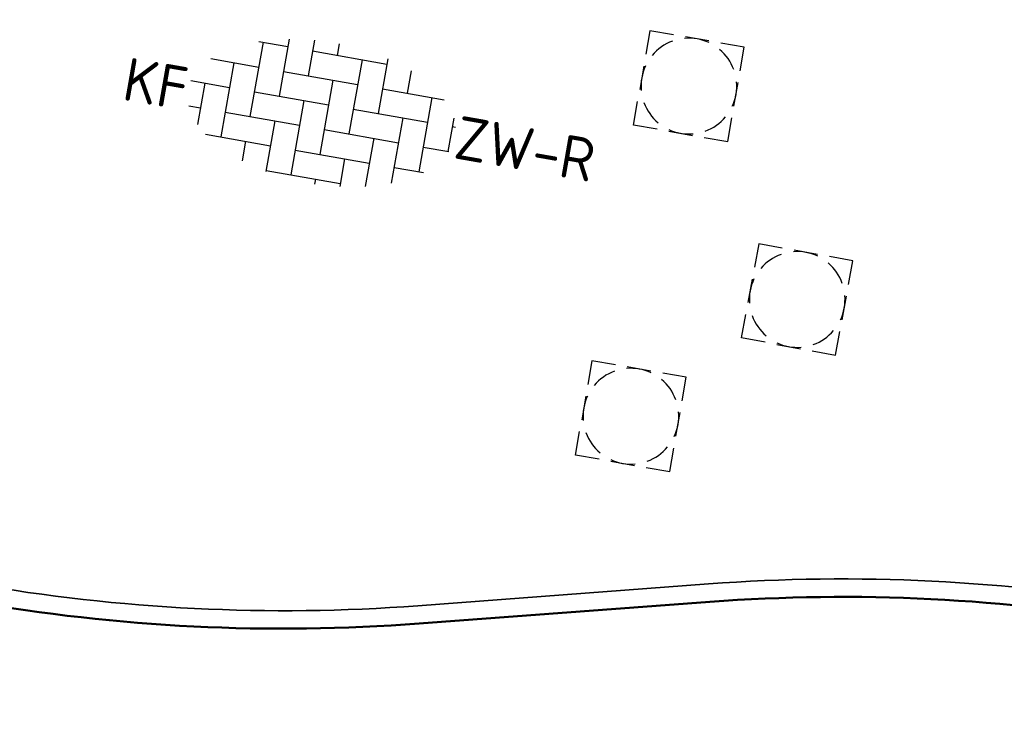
# Model space of a CAD drawing. Header units: metres. Extents: x 2514 to 227642, y 1683 to 852646.
# Tile 32 of 256: x 113570 to 113578, y 426408 to 426414. Entities that reach past the tile are written whole.
import ezdxf
from ezdxf.enums import TextEntityAlignment as Align

# ---------------------------------------------------------------- set-up
doc = ezdxf.new("R2010")
doc.units = ezdxf.units.M
for name, color, linetype, lineweight in [('N-WE-RI-PUT-OPHOOGTEBRENGEN-S', 7, 'Continuous', 25), ('N-WE-VH-KANTOPSLUITING_ACHTERKANTBAND-G', 1, 'Continuous', 50), ('N-WE-VH-KANTOPSLUITING_OPSLUITBAND_150X250-G', 1, 'Continuous', 35), ('N-WE-VH-VERHARDING_BETONSTRAATSTEEN-S', 1, 'Continuous', 25)]:
    doc.layers.add(name, color=color, linetype=linetype, lineweight=lineweight)
doc.styles.add('NLCS-ISO', font='NLCS-ISO.ttf', dxfattribs={"height": 1.8})

# ---------------------------------------------------------------- blocks, each defined once
blk = doc.blocks.new('SVH-BSS_KEIFORMAAT_ELLEBOOG-SO')
at = {"ltscale": 0.1}
for p, q in [((-0.8216095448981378, 2.941359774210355), (-0.8216095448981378, 1.435541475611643)), ((0.2283904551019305, 2.970445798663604), (0.2283904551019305, 2.485541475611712)), ((-3.104154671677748, 2.485541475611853), (-1.871609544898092, 2.485541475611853)), ((-2.92160954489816, 2.48554147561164), (-2.92160954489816, -0.6644585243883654)), ((-1.871609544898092, 2.805519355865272), (-1.871609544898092, 0.3855414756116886)), ((-0.8216095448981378, 2.485541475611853), (2.32839045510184, 2.485541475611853)), ((1.278390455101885, 2.485541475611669), (1.278390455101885, -0.664458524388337)), ((2.32839045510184, 2.709488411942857), (2.32839045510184, 0.3855414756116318)), ((3.378390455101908, 2.384775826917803), (3.378390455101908, 1.4355414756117)), ((-4.954776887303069, 1.435541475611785), (-2.92160954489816, 1.435541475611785)), ((-3.971609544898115, 1.435541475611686), (-3.971609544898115, -1.71445852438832)), ((-1.871609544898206, 1.435541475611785), (1.278390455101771, 1.435541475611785)), ((0.2283904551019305, 1.435541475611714), (0.2283904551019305, -1.714458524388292)), ((2.328390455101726, 1.435541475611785), (4.954776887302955, 1.435541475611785)), ((4.428390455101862, 1.435541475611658), (4.428390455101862, -1.714458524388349)), ((5.47839045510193, 0.7434310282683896), (5.47839045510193, -0.6644585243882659)), ((-5.610382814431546, 0.3855414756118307), (-3.971609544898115, 0.3855414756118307)), ((-5.02160954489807, 0.3855414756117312), (-5.02160954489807, -1.36993364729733)), ((-2.92160954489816, 0.3855414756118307), (0.2283904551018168, 0.3855414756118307)), ((-0.8216095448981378, 0.385541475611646), (-0.8216095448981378, -2.76445852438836)), ((1.278390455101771, 0.3855414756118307), (4.428390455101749, 0.3855414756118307)), ((3.378390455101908, 0.3855414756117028), (3.378390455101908, -2.384775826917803)), ((5.478390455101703, 0.3855414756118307), (5.610382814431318, 0.3855414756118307)), ((-5.515026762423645, -0.6644585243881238), (-5.02160954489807, -0.6644585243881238)), ((-3.971609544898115, -0.6644585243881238), (-0.8216095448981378, -0.6644585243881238)), ((-1.871609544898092, -0.6644585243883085), (-1.871609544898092, -2.805519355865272)), ((0.2283904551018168, -0.6644585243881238), (3.378390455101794, -0.6644585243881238)), ((2.32839045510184, -0.6644585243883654), (2.32839045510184, -2.709488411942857)), ((4.428390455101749, -0.6644585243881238), (5.515026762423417, -0.6644585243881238)), ((-4.622465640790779, -1.714458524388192), (-1.871609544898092, -1.714458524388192)), ((-2.92160954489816, -1.714458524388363), (-2.92160954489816, -2.545893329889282)), ((-0.8216095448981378, -1.714458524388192), (2.32839045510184, -1.714458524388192)), ((1.278390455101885, -1.714458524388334), (1.278390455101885, -2.895995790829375)), ((3.378390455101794, -1.714458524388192), (4.622465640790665, -1.714458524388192)), ((-1.871609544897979, -2.764458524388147), (1.278390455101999, -2.764458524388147)), ((0.2283904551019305, -2.764458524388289), (0.2283904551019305, -2.970445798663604))]:
    blk.add_line(p, q, dxfattribs=at)
at = {"style": 'NLCS-ISO'}
blk.add_attdef('FORMAAT', text='', height=1.8, dxfattribs=at).set_placement((-5.710382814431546, -4.440892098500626e-15), align=Align.MIDDLE_RIGHT)
blk.add_attdef('KLEUR', text='', height=1.8, dxfattribs=at).set_placement((5.710382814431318, 0), align=Align.MIDDLE_LEFT)
at = {"style": 'NLCS-ISO', "flags": 1}
blk.add_attdef('FUNCTIE', text='', height=1.8, dxfattribs=at).set_placement((0.1159930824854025, -3.584775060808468), align=Align.MIDDLE_CENTER)
blk = doc.blocks.new('SRI-PUT_OPHOOGTEBRENGEN-SO-flat-5')
at = {"layer": 'N-WE-RI-PUT-OPHOOGTEBRENGEN-S', "lineweight": -3}
for points in [[(-0.1267888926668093, 0.4279814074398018), (-0.3235143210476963, 0.4640245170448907), (-0.3595574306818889, 0.2672990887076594)], [(0.1682992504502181, 0.3739167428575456), (-0.02842617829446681, 0.4099598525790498)], [(0.4273382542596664, 0.1230937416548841), (0.4633873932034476, 0.3198520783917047), (0.2666619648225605, 0.3558951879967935)], [(-0.3775789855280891, 0.1689363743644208), (-0.4136220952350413, -0.02778905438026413)], [(0.373273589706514, -0.1719944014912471), (0.4093166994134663, 0.02473102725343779)], [(0.1224566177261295, -0.4310004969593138), (0.3192149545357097, -0.467049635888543), (0.3552520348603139, -0.2703571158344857)], [(-0.172631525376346, -0.3769358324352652), (0.02409390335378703, -0.4129789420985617)]]:
    blk.add_lwpolyline(points, dxfattribs=at)
at = {"layer": 'N-WE-RI-PUT-OPHOOGTEBRENGEN-S'}
blk.add_lwpolyline([(-0.2709897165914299, -0.3588895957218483), (-0.4677136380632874, -0.322838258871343), (-0.4316683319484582, -0.1261472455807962)], dxfattribs=at)
at = {"layer": 'N-WE-RI-PUT-OPHOOGTEBRENGEN-S', "lineweight": -3, "ltscale": 0.2}
for start, end in [(109.6176848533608, 139.6176848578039), (64.6128926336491, 94.61289263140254), (19.61289262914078, 49.61289263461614), (154.6176848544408, 184.6176848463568), (334.6128926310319, 4.61289262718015), (199.6176848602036, 229.6176848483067), (289.612892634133, 319.6128926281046), (244.6176848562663, 274.6176848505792)]:
    blk.add_arc((-0.002149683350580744, -0.001512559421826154), 0.3999999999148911, start, end, dxfattribs=at)
blk = doc.blocks.new('SRI-PUT_OPHOOGTEBRENGEN-SO-flat-29')
at = {"layer": 'N-WE-RI-PUT-OPHOOGTEBRENGEN-S', "lineweight": -3}
for points in [[(-0.1303665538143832, 0.4269052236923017), (-0.3273867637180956, 0.4613005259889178), (-0.3617820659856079, 0.2642803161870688)], [(0.1651637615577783, 0.3753122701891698), (-0.03185644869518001, 0.4097075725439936)], [(0.4262930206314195, 0.1266661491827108), (0.4606940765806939, 0.3237193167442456), (0.2636738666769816, 0.3581146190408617)], [(-0.3789797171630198, 0.1657702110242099), (-0.4133750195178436, -0.03124999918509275)], [(0.3747000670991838, -0.1688641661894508), (0.4090953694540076, 0.02815604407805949)], [(0.1260596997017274, -0.4299604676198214), (0.3231128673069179, -0.4643615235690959), (0.3575024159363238, -0.2673742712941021)], [(-0.1694706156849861, -0.3783675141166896), (0.02754959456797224, -0.4127628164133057)]]:
    blk.add_lwpolyline(points, dxfattribs=at)
at = {"layer": 'N-WE-RI-PUT-OPHOOGTEBRENGEN-S'}
blk.add_lwpolyline([(-0.2679764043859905, -0.3611451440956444), (-0.4649951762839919, -0.3267416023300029), (-0.4305973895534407, -0.129755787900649)], dxfattribs=at)
at = {"layer": 'N-WE-RI-PUT-OPHOOGTEBRENGEN-S', "lineweight": -3, "ltscale": 0.2}
for start, end in [(110.0972424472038, 140.0972424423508), (65.09245022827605, 95.0924502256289), (20.09245023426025, 50.09245022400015), (155.0972424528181, 185.0972424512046), (335.0924502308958, 5.092450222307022), (200.0972424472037, 230.0972424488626), (290.0924502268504, 320.0924502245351), (245.0972424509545, 275.0972424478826)]:
    blk.add_arc((-0.002136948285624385, -0.001530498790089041), 0.3999999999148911, start, end, dxfattribs=at)
blk = doc.blocks.new('SRI-PUT_OPHOOGTEBRENGEN-SO-flat-58')
at = {"layer": 'N-WE-RI-PUT-OPHOOGTEBRENGEN-S', "lineweight": -3}
for points in [[(-0.1303665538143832, 0.4269052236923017), (-0.3273867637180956, 0.4613005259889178), (-0.3617820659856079, 0.2642803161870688)], [(0.1651637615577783, 0.3753122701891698), (-0.03185644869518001, 0.4097075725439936)], [(0.4262930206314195, 0.1266661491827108), (0.4606940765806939, 0.3237193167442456), (0.2636738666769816, 0.3581146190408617)], [(-0.3789797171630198, 0.1657702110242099), (-0.4133750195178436, -0.03124999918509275)], [(0.3747000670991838, -0.1688641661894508), (0.4090953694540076, 0.02815604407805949)], [(0.1260596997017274, -0.4299604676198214), (0.3231128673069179, -0.4643615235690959), (0.3575024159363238, -0.2673742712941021)], [(-0.1694706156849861, -0.3783675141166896), (0.02754959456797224, -0.4127628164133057)]]:
    blk.add_lwpolyline(points, dxfattribs=at)
at = {"layer": 'N-WE-RI-PUT-OPHOOGTEBRENGEN-S'}
blk.add_lwpolyline([(-0.2679764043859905, -0.3611451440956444), (-0.4649951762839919, -0.3267416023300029), (-0.4305973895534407, -0.129755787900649)], dxfattribs=at)
at = {"layer": 'N-WE-RI-PUT-OPHOOGTEBRENGEN-S', "lineweight": -3, "ltscale": 0.2}
for start, end in [(110.0972424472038, 140.0972424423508), (65.09245022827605, 95.0924502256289), (20.09245023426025, 50.09245022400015), (155.0972424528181, 185.0972424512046), (335.0924502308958, 5.092450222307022), (200.0972424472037, 230.0972424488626), (290.0924502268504, 320.0924502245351), (245.0972424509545, 275.0972424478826)]:
    blk.add_arc((-0.002136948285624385, -0.001530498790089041), 0.3999999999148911, start, end, dxfattribs=at)

msp = doc.modelspace()

# ---------------------------------------------------------------- linework, layer by layer
at = {"layer": 'N-WE-VH-KANTOPSLUITING_ACHTERKANTBAND-G', "ltscale": 0.2, "flags": 128}
msp.add_lwpolyline([(113565.4756056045, 426409.6614265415), (113569.6343124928, 426408.9291492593, 0.06233400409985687), (113573.3924695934, 426408.7418784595), (113575.821997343, 426408.9237455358, -0.06233400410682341), (113579.5057354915, 426408.7401830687), (113584.4136693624, 426407.8759797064)], format="xyb", dxfattribs=at)
at = {"layer": 'N-WE-VH-KANTOPSLUITING_OPSLUITBAND_150X250-G', "ltscale": 0.2, "flags": 128}
msp.add_lwpolyline([(113565.5016178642, 426409.8091538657), (113569.6603247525, 426409.0768765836, 0.06233400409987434), (113573.3812723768, 426408.8914599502), (113575.8108001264, 426409.0733270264, -0.06233400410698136), (113579.5317477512, 426408.8879103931), (113584.4396816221, 426408.0237070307)], format="xyb", dxfattribs=at)

# ---------------------------------------------------------------- block references
at = {"layer": 'N-WE-RI-PUT-OPHOOGTEBRENGEN-S', "ltscale": 0.2}
for name, p in [('SRI-PUT_OPHOOGTEBRENGEN-SO-flat-58', (113575.6484740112, 426413.2324336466)), ('SRI-PUT_OPHOOGTEBRENGEN-SO-flat-5', (113576.5537668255, 426411.4506357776)), ('SRI-PUT_OPHOOGTEBRENGEN-SO-flat-29', (113575.1636179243, 426410.47559774))]:
    msp.add_blockref(name, p, dxfattribs=at)
at = {"layer": 'N-WE-VH-VERHARDING_BETONSTRAATSTEEN-S', "extrusion": (0.014174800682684, -0.02020285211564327, 0.9996954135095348)}
ref = msp.add_blockref('SVH-BSS_KEIFORMAAT_ELLEBOOG-SO', (337883.3568343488, 283747.3358781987, -7004.890271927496), dxfattribs=dict(at, xscale=0.2000000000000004, yscale=0.2000000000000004, zscale=0.2000000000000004, rotation=314.9678780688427))
ref.add_attrib('FORMAAT', 'KF', dxfattribs={"layer": '0', "extrusion": (0.014174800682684, -0.02020285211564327, 0.9996954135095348), "height": 0.36, "rotation": 314.967878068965, "style": 'NLCS-ISO'}).set_placement((337882.5497171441, 283748.143900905, -7004.890271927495), align=Align.MIDDLE_RIGHT)
ref.add_attrib('KLEUR', 'ZW-R', dxfattribs={"layer": '0', "extrusion": (0.014174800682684, -0.02020285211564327, 0.9996954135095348), "height": 0.36, "rotation": 314.967878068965, "style": 'NLCS-ISO'}).set_placement((337884.1639515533, 283746.5278554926, -7004.890271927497), align=Align.MIDDLE_LEFT)

doc.saveas('drawing.dxf')
